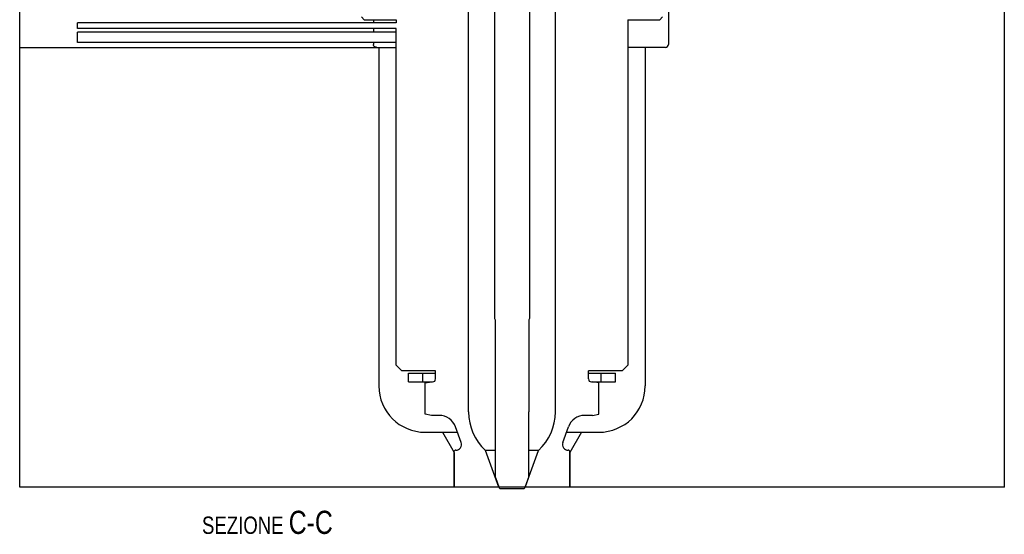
# Model space of a CAD drawing. Extents: x 0 to 1189, y 0 to 841.
# Tile 73 of 80: x 778 to 948, y 435 to 524. Entities that reach past the tile are written whole.
import ezdxf

# ---------------------------------------------------------------- set-up
doc = ezdxf.new("R2010")
doc.units = 0
doc.header["$LTSCALE"] = 65.395
doc.layers.get('0').update_dxf_attribs({"linetype": 'CONTINUOUS'})
doc.layers.add('MG46096_3DSLA_N_45_R000_JG_BL12', color=7, linetype='CONTINUOUS')
doc.layers.add('MG46_3DSLA_PPU_WEB_BL11', color=7, linetype='CONTINUOUS')
doc.styles.get("Standard").update_dxf_attribs({"font": 'txt', "width": 0.8})

# ---------------------------------------------------------------- blocks, each defined once
blk = doc.blocks.new('MG46_3DSLA_PPU_WEB_BL11', base_point=(604.15, 524.71))
at = {"layer": 'MG46_3DSLA_PPU_WEB_BL11', "color": 7, "linetype": 'CONTINUOUS'}
for p, q in [((778.31, 443.15), (778.31, 539.15)), ((948.31, 443.15), (948.31, 539.15)), ((890.31, 531.15), (890.31, 519.65)), ((839.38, 523.9), (839.38, 523.4)), ((839.38, 522.4), (839.38, 521.8)), ((778.31, 519.15), (843.31, 519.15)), ((839.38, 520), (839.38, 519.65)), ((840.31, 519.15), (840.31, 460.65)), ((889.81, 519.15), (883.31, 519.15)), ((886.31, 519.15), (886.31, 460.65)), ((848.31, 452.65), (853.91, 452.65)), ((851.29, 452.65), (853.31, 449.15)), ((872.71, 452.65), (878.31, 452.65)), ((875.33, 452.65), (873.31, 449.15)), ((853.31, 449.15), (853.31, 443.15)), ((873.31, 449.15), (873.31, 443.15)), ((853.31, 443.15), (778.31, 443.15)), ((948.31, 443.15), (873.31, 443.15))]:
    blk.add_line(p, q, dxfattribs=at)
blk.add_lwpolyline([(839.94, 519.15), (839.83, 519.17), (839.72, 519.19), (839.62, 519.24), (839.53, 519.31), (839.47, 519.39), (839.42, 519.47), (839.39, 519.56), (839.38, 519.65)], dxfattribs=at)
for centre, radius, start, end in [((889.81, 519.65), 0.5, 270, 360), ((848.31, 460.65), 8, 180, 270), ((878.31, 460.65), 8, 270, 360)]:
    blk.add_arc(centre, radius, start, end, dxfattribs=at)
blk = doc.blocks.new('MG46096_3DSLA_N_45_R000_JG_BL12', base_point=(605.63, 511.41))
at = {"layer": 'MG46096_3DSLA_N_45_R000_JG_BL12', "color": 7, "linetype": 'CONTINUOUS'}
for p, q in [((860.31, 588.15), (860.31, 472.29)), ((866.31, 588.15), (866.31, 472.29)), ((855.81, 456.16), (855.81, 531.9)), ((870.81, 456.16), (870.81, 531.9)), ((837.31, 524.4), (837.81, 523.9)), ((837.81, 523.9), (843.31, 523.9)), ((843.31, 523.9), (843.31, 523.4)), ((883.31, 523.9), (888.81, 523.9)), ((883.31, 523.9), (883.31, 464.25)), ((889.31, 524.4), (888.81, 523.9)), ((788.31, 522.4), (788.31, 523.4)), ((843.31, 523.4), (788.31, 523.4)), ((843.31, 522.4), (788.31, 522.4)), ((843.31, 464.25), (843.31, 522.4)), ((788.31, 520), (788.31, 521.8)), ((843.31, 521.8), (788.31, 521.8)), ((843.31, 520), (788.31, 520)), ((860.31, 472.29), (860.41, 472.05)), ((860.41, 472.05), (860.41, 456.2)), ((866.31, 472.29), (866.21, 472.05)), ((866.21, 472.05), (866.21, 456.2)), ((843.31, 464.25), (844.31, 463.25)), ((883.31, 464.25), (882.31, 463.25)), ((850.11, 463.25), (844.31, 463.25)), ((845.46, 462.85), (850.11, 462.85)), ((845.46, 461.35), (845.46, 462.85)), ((847.93, 461.35), (847.93, 462.85)), ((850.11, 461.85), (850.11, 463.25)), ((882.31, 463.25), (876.51, 463.25)), ((876.51, 461.85), (876.51, 463.25)), ((876.51, 462.85), (881.16, 462.85)), ((878.69, 461.35), (878.69, 462.85)), ((881.16, 461.35), (881.16, 462.85)), ((845.46, 461.35), (849.61, 461.35)), ((848.31, 461.16), (849.41, 461.35)), ((848.31, 455.75), (848.31, 461.16)), ((877.01, 461.35), (881.16, 461.35)), ((878.31, 461.16), (877.21, 461.35)), ((878.31, 455.75), (878.31, 461.16)), ((849.41, 455.55), (848.31, 455.75)), ((860.41, 456.2), (860.46, 456.15)), ((860.46, 444.8), (860.46, 456.15)), ((866.21, 456.2), (866.16, 456.15)), ((866.16, 456.15), (866.16, 444.8)), ((877.21, 455.55), (878.31, 455.75)), ((850.75, 455.55), (849.41, 455.55)), ((877.21, 455.55), (875.86, 455.55)), ((854.55, 450.9), (853.57, 453.58)), ((872.07, 450.9), (873.05, 453.58)), ((853.31, 449.35), (853.51, 449.55)), ((853.31, 443.15), (853.31, 449.35)), ((853.61, 449.55), (853.51, 449.55)), ((860.46, 449.52), (858.73, 449.52)), ((861.05, 443.15), (858.73, 449.52)), ((865.57, 443.15), (867.89, 449.52)), ((867.89, 449.52), (866.16, 449.52)), ((873.11, 449.55), (873.01, 449.55)), ((873.31, 449.35), (873.11, 449.55)), ((873.31, 443.15), (873.31, 449.35)), ((860.46, 444.8), (861.09, 443.05)), ((866.16, 444.8), (865.52, 443.05)), ((861.06, 443.15), (853.31, 443.15)), ((861.09, 443.05), (861.19, 442.95)), ((861.19, 442.95), (865.42, 442.95)), ((865.52, 443.05), (865.42, 442.95)), ((873.31, 443.15), (865.57, 443.15))]:
    blk.add_line(p, q, dxfattribs=at)
for centre, radius, start, end in [((849.61, 461.85), 0.5, 270, 360), ((877.01, 461.85), 0.5, 180, 270), ((864.81, 456.16), 9, 180, 227.5296), ((861.81, 456.16), 9, 312.4704, 360), ((850.75, 452.55), 3, 20, 90), ((875.86, 452.55), 3, 90, 160), ((853.61, 450.55), 1, 270, 20), ((873.01, 450.55), 1, 160, 270)]:
    blk.add_arc(centre, radius, start, end, dxfattribs=at)

msp = doc.modelspace()

# ---------------------------------------------------------------- linework, layer by layer
at = {"color": 7, "linetype": 'CONTINUOUS'}
msp.add_line((948.309, 443.154), (778.309, 443.154), dxfattribs=at)

# ---------------------------------------------------------------- block references
at = {"layer": 'MG46096_3DSLA_N_45_R000_JG_BL12'}
msp.add_blockref('MG46096_3DSLA_N_45_R000_JG_BL12', (605.627, 511.409), dxfattribs=at)
at = {"layer": 'MG46_3DSLA_PPU_WEB_BL11'}
msp.add_blockref('MG46_3DSLA_PPU_WEB_BL11', (604.153, 524.706), dxfattribs=at)

# ---------------------------------------------------------------- texts
at = {"color": 2, "linetype": 'CONTINUOUS', "insert": (832.368, 439.08), "char_height": 3, "width": 41.28571, "attachment_point": 3}
msp.add_mtext('SEZIONE \\H4.0;C-C', dxfattribs=at)

doc.saveas('drawing.dxf')
